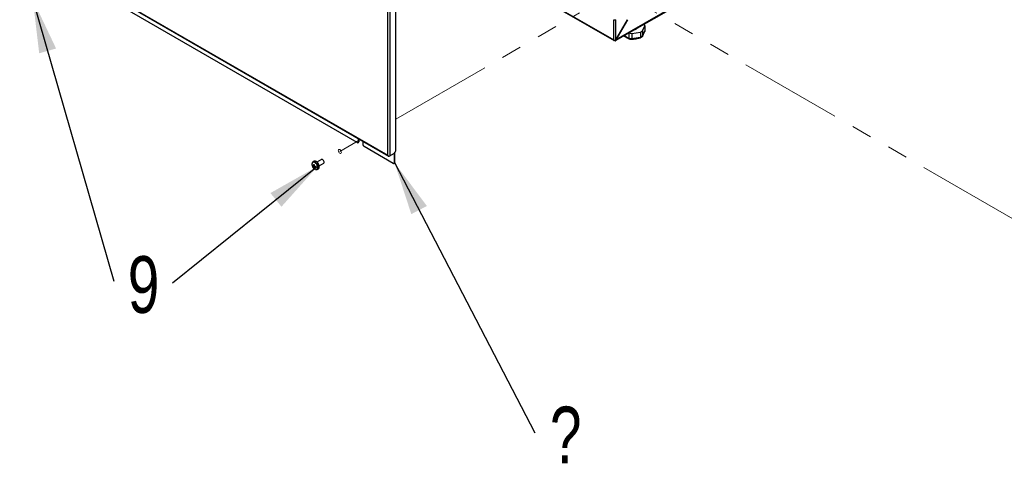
# Paper-space layout 'Sheet2' of a CAD drawing. Header units: millimetres. Extents: x 3 to 471, y 5 to 248.
# Tile 6 of 78: x 44 to 105, y 77 to 105. Entities that reach past the tile are written whole.
import ezdxf

# ---------------------------------------------------------------- set-up
doc = ezdxf.new("R2010")
doc.units = ezdxf.units.MM
doc.linetypes.add('PHANTOM', pattern=[12.7, 6.35, -1.27, 1.27, -1.27, 1.27, -1.27])
doc.layers.add('BOARDER', color=7, linetype='Continuous', lineweight=25)
doc.styles.add('SLDTEXTSTYLE1', font='TXT', dxfattribs={"width": 0.75})
doc.dimstyles.new('SLDDIMSTYLE0', dxfattribs={"dimtxt": 0.18, "dimasz": 3.302, "dimexe": 0, "dimexo": 0.0625, "dimgap": 0, "dimtad": 0, "dimtih": 1, "dimtoh": 1, "dimdec": 0, "dimrnd": 1e-09, "dimzin": 0, "dimdsep": 46, "dimtxsty": 'Standard', "dimsah": 1, "dimcen": 0.09, "dimadec": 0, "dimazin": 0, "dimtfac": 3.302, "dimtdec": 0, "dimtofl": 0, "dimtmove": 0, "dimatfit": 3, "dimfxl": 0, "dimfrac": 2, "dimtolj": 1, "dimtzin": 0, "dimarcsym": 0})

# ---------------------------------------------------------------- blocks, each defined once
blk = doc.blocks.new('SW_NOTE_0_6')
at = {"layer": 'BOARDER', "color": 0, "insert": (1.916, 1.626), "char_height": 3.5, "attachment_point": 2, "style": 'SLDTEXTSTYLE1'}
blk.add_mtext('?', dxfattribs=at)
blk = doc.blocks.new('SW_NOTE_0_12')
at = {"layer": 'BOARDER', "color": 0, "insert": (1.829, 1.537), "char_height": 3.5, "attachment_point": 2, "style": 'SLDTEXTSTYLE1'}
blk.add_mtext('9', dxfattribs=at)
blk = doc.blocks.new('SW_NOTE_0_13')
at = {"layer": 'BOARDER', "color": 0, "insert": (-1.796, 1.662), "char_height": 3.5, "attachment_point": 2, "style": 'SLDTEXTSTYLE1'}
blk.add_mtext('9', dxfattribs=at)

psp = doc.layouts.new('Sheet2')

# ---------------------------------------------------------------- linework, layer by layer
at = {"color": 7, "linetype": 'Continuous', "lineweight": 25}
for p, q in [((58.416, 115.975), (80.446, 103.258)), ((58.434, 115.935), (80.464, 103.217)), ((101.992, 115.624), (80.572, 103.258)), ((80.553, 103.217), (101.975, 115.583)), ((66.474, 96.14), (66.474, 109.708)), ((66.6, 109.7), (66.6, 96.108)), ((66.969, 96.412), (66.969, 109.457)), ((44.67, 108.697), (66.52, 96.083)), ((44.68, 108.722), (66.474, 96.14)), ((64.592, 96.927), (47.347, 106.882)), ((80.446, 103.258), (80.446, 104.51)), ((80.572, 103.258), (80.572, 104.51)), ((81.294, 104.51), (80.572, 103.258)), ((80.572, 103.258), (81.295, 104.51)), ((82.221, 103.825), (82.365, 104.134)), ((82.365, 104.134), (82.365, 103.818)), ((81.374, 103.691), (81.374, 103.378)), ((81.553, 103.666), (82.09, 103.749)), ((81.553, 103.666), (81.553, 103.35)), ((82.09, 103.749), (82.09, 103.433)), ((82.09, 103.433), (82.09, 103.431)), ((82.221, 103.825), (82.221, 103.509)), ((82.221, 103.507), (82.221, 103.509)), ((82.365, 103.818), (82.365, 103.817)), ((80.509, 103.243), (80.509, 103.221)), ((81.374, 103.378), (81.374, 103.376)), ((81.553, 103.348), (81.553, 103.35)), ((64.648, 96.921), (64.679, 96.939)), ((64.671, 96.972), (64.671, 97.151)), ((64.702, 96.99), (64.671, 96.972)), ((64.702, 97.133), (64.702, 96.99)), ((64.946, 96.992), (64.946, 96.813)), ((66.816, 95.643), (65.025, 96.677)), ((66.565, 96.088), (66.863, 96.26)), ((66.6, 96.108), (66.891, 96.276)), ((66.895, 95.688), (66.895, 96.242)), ((66.926, 95.707), (66.926, 96.26)), ((61.857, 95.725), (61.851, 95.721)), ((61.932, 95.768), (61.857, 95.725)), ((62.387, 95.887), (62.107, 95.725)), ((62.245, 95.484), (62.526, 95.646)), ((66.51, 96.092), (66.514, 96.095)), ((66.871, 95.638), (66.903, 95.656)), ((66.895, 95.688), (66.926, 95.707)), ((61.85, 95.47), (61.936, 95.493)), ((61.926, 95.364), (61.95, 95.396)), ((61.947, 95.406), (61.955, 95.411)), ((61.976, 95.43), (61.998, 95.458)), ((62.113, 95.264), (62.121, 95.268)), ((62.121, 95.268), (62.196, 95.311))]:
    psp.add_line(p, q, dxfattribs=at)
at = {"color": 7, "linetype": 'PHANTOM', "lineweight": 18}
for p, q in [((66.969, 98.371), (78.325, 104.927)), ((116.111, 85.86), (82.887, 105.039)), ((63.519, 96.379), (64.763, 97.098))]:
    psp.add_line(p, q, dxfattribs=at)
at = {"color": 8, "linetype": 'Continuous', "lineweight": 25}
psp.add_line((66.863, 96.26), (66.895, 96.242), dxfattribs=at)
at = {"color": 7, "linetype": 'PHANTOM', "lineweight": 18, "flags": 128}
psp.add_lwpolyline([(63.42, 96.436), (63.428, 96.475), (63.449, 96.5), (63.481, 96.506), (63.519, 96.493), (63.556, 96.463), (63.588, 96.42), (63.609, 96.37), (63.617, 96.323), (63.609, 96.284), (63.588, 96.259), (63.556, 96.253), (63.519, 96.266), (63.481, 96.296), (63.449, 96.339), (63.428, 96.388), (63.42, 96.436)], dxfattribs=at)
at = {"color": 8, "linetype": 'Continuous', "lineweight": 25, "flags": 128}
for points in [[(62.005, 95.267), (62.053, 95.257), (62.095, 95.266), (62.128, 95.293), (62.147, 95.335), (62.153, 95.39), (62.145, 95.453), (62.122, 95.519), (62.088, 95.582), (62.044, 95.638), (61.995, 95.681), (61.944, 95.709), (61.896, 95.719), (61.854, 95.71), (61.821, 95.683), (61.801, 95.641), (61.795, 95.586), (61.804, 95.523), (61.827, 95.457), (61.83, 95.449)], [(62.121, 95.268), (62.145, 95.288), (62.167, 95.328), (62.175, 95.381), (62.17, 95.443), (62.152, 95.508), (62.121, 95.572), (62.08, 95.631), (62.033, 95.68), (61.983, 95.715), (61.933, 95.734), (61.887, 95.736), (61.857, 95.725)]]:
    psp.add_lwpolyline(points, dxfattribs=at)
at = {"color": 7, "linetype": 'Continuous', "lineweight": 25, "flags": 128}
for points in [[(62.196, 95.311), (62.22, 95.331), (62.242, 95.372), (62.25, 95.424), (62.245, 95.486), (62.226, 95.551), (62.196, 95.616), (62.155, 95.675), (62.108, 95.723), (62.058, 95.759), (62.007, 95.778), (61.962, 95.779), (61.932, 95.768)], [(62.526, 95.646), (62.537, 95.655), (62.552, 95.686), (62.553, 95.73), (62.54, 95.779), (62.513, 95.826), (62.478, 95.864), (62.44, 95.888), (62.404, 95.893), (62.387, 95.887)]]:
    psp.add_lwpolyline(points, dxfattribs=at)
at = {"color": 7, "linetype": 'Continuous', "lineweight": 25}
for centre, radius, start, end in [((80.509, 104.631), 0.137, 242.60967, 297.39033), ((82.081, 104.065), 0.292, 13.64861, 36.14831), ((81.641, 104.827), 1.164, 256.74097, 265.67295), ((81.218, 107.291), 3.955, 274.85687, 282.72921), ((81.715, 104.194), 0.283, 279.79242, 320.2022), ((81.818, 104.372), 0.68, 293.59744, 306.39718), ((81.818, 104.054), 0.68, 293.6002, 306.39442), ((78.975, 105.204), 3.662, 332.42904, 337.77404), ((80.484, 103.251), 0.0388, 170.78596, 309.20329), ((81.641, 104.509), 1.164, 256.74289, 265.67103), ((64.623, 96.964), 0.0485, 230.79671, 9.21404), ((64.65, 96.983), 0.0533, 304.05635, 7.25583), ((65.117, 96.821), 0.171, 182.60548, 237.39452), ((66.875, 96.245), 0.0194, 350.78596, 129.20329), ((66.799, 96.42), 0.171, 302.60548, 357.39452), ((66.877, 96.264), 0.049, 355.81445, 39.15489), ((61.994, 95.719), 0.25, 232.84684, 243.62033), ((62.193, 95.543), 0.351, 183.6794, 191.92519), ((62.441, 95.531), 0.546, 175.1989, 182.37167), ((62.306, 96.598), 1.1, 248.13922, 250.35992), ((62.481, 95.516), 0.546, 175.1989, 182.37167), ((66.54, 96.118), 0.0391, 220.5328, 309.24817), ((66.537, 96.229), 0.136, 260.2289, 297.35717), ((66.847, 95.681), 0.0485, 230.79671, 9.21404), ((66.873, 95.7), 0.0533, 304.05635, 7.25583), ((62.156, 95.587), 0.354, 202.86133, 244.65847), ((62.001, 95.669), 0.25, 232.84684, 243.62033), ((61.903, 95.489), 0.0216, 111.9219, 161.23265), ((61.975, 95.488), 0.0957, 206.63446, 224.6968), ((62.262, 95.506), 0.365, 193.4387, 202.82831), ((62.04, 95.605), 0.266, 244.65777, 253.84137), ((61.867, 95.426), 0.0957, 26.63446, 44.6968), ((61.939, 95.426), 0.0216, 291.9219, 341.23265), ((62.302, 95.491), 0.365, 193.4387, 202.82831), ((62.102, 96.007), 0.558, 254.50086, 260.80045), ((62.108, 95.957), 0.558, 254.50086, 260.80045), ((62.89, 95.551), 0.883, 186.16461, 189.43998)]:
    psp.add_arc(centre, radius, start, end, dxfattribs=at)
at = {"color": 8, "linetype": 'Continuous', "lineweight": 25}
psp.add_arc((82.697, 106.116), 3.041, 238.23523, 244.21399, dxfattribs=at)
at = {"color": 7, "linetype": 'Continuous', "lineweight": 25}
for major_axis, ratio, start_param, end_param in [((-0.0652, 0.0983), 0.614359, 1.532728, 2.056327), ((-0.053, 0.106), 0.61436, 1.608771, 2.13237)]:
    psp.add_ellipse((66.537, 96.176), major_axis=major_axis, ratio=ratio, start_param=start_param, end_param=end_param, dxfattribs=at)
at = {"color": 7, "linetype": 'PHANTOM', "lineweight": 18}
psp.add_open_spline([(22.398, 98.873), (26.958, 126.079), (48.567, 134.177), (63.312, 138.822)], degree=3, dxfattribs=at)
at = {"color": 7, "linetype": 'Continuous', "lineweight": 25}
for points, knots in [([(81.066, 103.513), (81.073, 103.508), (81.139, 103.465), (81.25, 103.401), (81.353, 103.349), (81.397, 103.327)], [0, 0, 0, 0, 0.066763, 0.601093, 1, 1, 1, 1]), ([(82.09, 103.431), (82.09, 103.429), (82.09, 103.424), (82.09, 103.417), (82.089, 103.411), (82.088, 103.405), (82.087, 103.4), (82.086, 103.396), (82.084, 103.392), (82.082, 103.389), (82.079, 103.386), (82.076, 103.385), (82.074, 103.384), (82.073, 103.384)], [0, 0, 0, 0, 0.089792, 0.180217, 0.272632, 0.365728, 0.455518, 0.545923, 0.638249, 0.731231, 0.822137, 0.913657, 1, 1, 1, 1]), ([(82.076, 103.385), (82.089, 103.391), (82.134, 103.412), (82.173, 103.439), (82.2, 103.458)], [0, 0, 0, 0, 0.2928139, 1, 1, 1, 1]), ([(82.221, 103.507), (82.221, 103.505), (82.221, 103.499), (82.219, 103.492), (82.217, 103.485), (82.215, 103.478), (82.211, 103.472), (82.207, 103.466), (82.203, 103.461), (82.198, 103.456), (82.195, 103.454), (82.194, 103.453)], [0, 0, 0, 0, 0.112877, 0.2265506, 0.3427245, 0.4597563, 0.5726307, 0.6862781, 0.8023409, 0.9192285, 1, 1, 1, 1]), ([(82.211, 103.472), (82.223, 103.494), (82.256, 103.558), (82.306, 103.664), (82.344, 103.755), (82.361, 103.795)], [0, 0, 0, 0, 0.226559, 0.665267, 1, 1, 1, 1]), ([(82.365, 103.817), (82.365, 103.814), (82.365, 103.81), (82.363, 103.802), (82.362, 103.796), (82.36, 103.792), (82.36, 103.791)], [0, 0, 0, 0, 0.272466, 0.546855, 0.827279, 1, 1, 1, 1]), ([(81.374, 103.376), (81.375, 103.371), (81.375, 103.361), (81.379, 103.349), (81.384, 103.338), (81.39, 103.331), (81.396, 103.326), (81.401, 103.325), (81.403, 103.325)], [0, 0, 0, 0, 0.176891, 0.358972, 0.535845, 0.717733, 0.896799, 1, 1, 1, 1]), ([(81.403, 103.325), (81.417, 103.322), (81.464, 103.311), (81.513, 103.306), (81.547, 103.303)], [0, 0, 0, 0, 0.3142506, 1, 1, 1, 1]), ([(81.547, 103.302), (81.583, 103.306), (81.699, 103.317), (81.875, 103.342), (82.014, 103.372), (82.073, 103.384)], [0, 0, 0, 0, 0.209287, 0.66153, 1, 1, 1, 1]), ([(81.553, 103.348), (81.553, 103.346), (81.553, 103.341), (81.552, 103.334), (81.552, 103.328), (81.551, 103.322), (81.551, 103.317), (81.55, 103.313), (81.55, 103.309), (81.549, 103.306), (81.548, 103.304), (81.548, 103.303), (81.547, 103.302), (81.547, 103.302), (81.547, 103.302)], [0, 0, 0, 0, 0.087008, 0.174629, 0.264178, 0.354388, 0.441394, 0.528995, 0.618459, 0.708558, 0.796645, 0.885327, 0.975865, 1, 1, 1, 1]), ([(61.851, 95.719), (61.843, 95.713), (61.823, 95.699), (61.804, 95.661), (61.793, 95.612), (61.796, 95.554), (61.809, 95.498), (61.825, 95.464), (61.831, 95.449)], [0, 0, 0, 0, 0.124483, 0.301574, 0.48457, 0.675121, 0.868085, 1, 1, 1, 1]), ([(61.936, 95.522), (61.922, 95.515), (61.905, 95.507), (61.887, 95.498), (61.883, 95.495)], [0, 0, 0, 0, 0.749228, 1, 1, 1, 1]), ([(61.895, 95.509), (61.899, 95.51), (61.914, 95.517), (61.929, 95.524), (61.939, 95.529)], [0, 0, 0, 0, 0.283245, 1, 1, 1, 1]), ([(61.89, 95.445), (61.894, 95.448), (61.915, 95.458), (61.935, 95.468), (61.951, 95.477)], [0, 0, 0, 0, 0.215205, 1, 1, 1, 1]), ([(61.971, 95.465), (61.954, 95.453), (61.932, 95.438), (61.911, 95.424), (61.907, 95.421)], [0, 0, 0, 0, 0.8104575, 1, 1, 1, 1]), ([(62.013, 95.454), (61.999, 95.445), (61.981, 95.433), (61.963, 95.421), (61.959, 95.419)], [0, 0, 0, 0, 0.788616, 1, 1, 1, 1]), ([(62.009, 95.264), (62.018, 95.261), (62.043, 95.253), (62.08, 95.251), (62.102, 95.261), (62.111, 95.265)], [0, 0, 0, 0, 0.2498906, 0.7181181, 1, 1, 1, 1])]:
    psp.add_open_spline(points, degree=3, knots=knots, dxfattribs=at)
for points in [[(80.446, 103.258), (80.455, 103.253), (80.473, 103.245), (80.509, 103.242), (80.544, 103.245), (80.562, 103.254), (80.572, 103.258)], [(80.509, 103.221), (80.517, 103.218), (80.534, 103.21), (80.555, 103.215), (80.569, 103.231), (80.571, 103.249), (80.572, 103.258)]]:
    psp.add_open_spline(points, degree=3, dxfattribs=at)

# ---------------------------------------------------------------- block references
at = {"layer": 'BOARDER'}
for name, p in [('SW_NOTE_0_12', (49.562, 88.375)), ('SW_NOTE_0_13', (53.188, 88.25)), ('SW_NOTE_0_6', (75.562, 79))]:
    psp.add_blockref(name, p, dxfattribs=at)

# ---------------------------------------------------------------- leaders
for points in [[(44.549, 105.756), (49.562, 88.375)], [(66.895, 95.688), (75.562, 79)], [(62.144, 95.457), (53.188, 88.25)]]:
    psp.add_leader(points, dimstyle='SLDDIMSTYLE0', dxfattribs=at)

doc.saveas('drawing.dxf')
